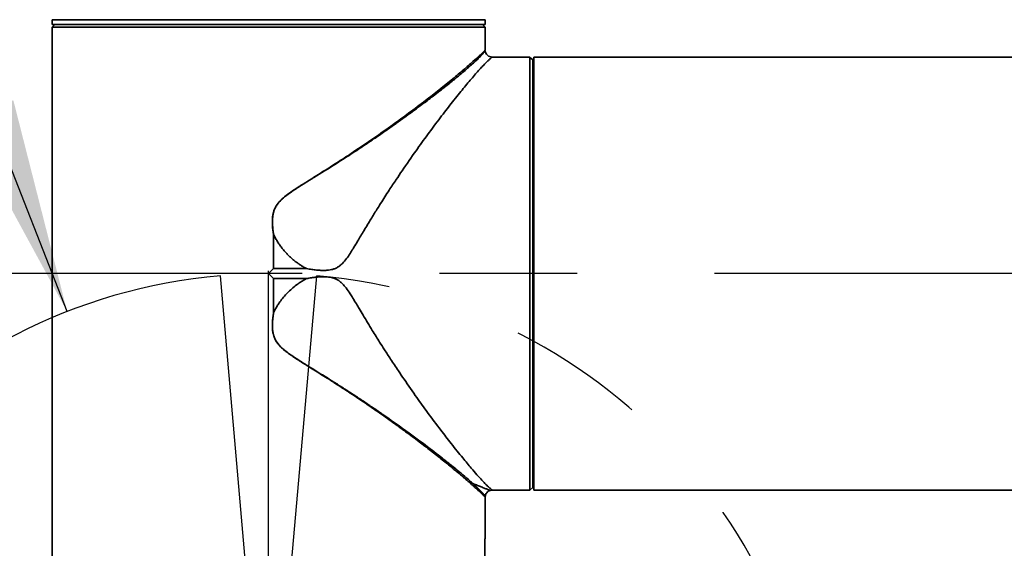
# Model space of a CAD drawing. Header units: millimetres. Extents: x 0 to 4200, y 0 to 2974.
# Tile 27 of 40: x 2210 to 2392, y 1772 to 1869. Entities that reach past the tile are written whole.
import ezdxf

# ---------------------------------------------------------------- set-up
doc = ezdxf.new("R2010")
doc.units = ezdxf.units.MM
doc.header["$LTSCALE"] = 10
doc.linetypes.add('CENTERX2', pattern=[20.32, 12.7, -2.54, 2.54, -2.54])
doc.layers.add('中心线层', color=6, linetype='CENTERX2', lineweight=25)
doc.layers.add('标注层', color=150, linetype='Continuous')
doc.styles.add('SLDTEXTSTYLE1', font='仿宋_GB2312')
doc.dimstyles.new('SLDDIMSTYLE0', dxfattribs={"dimtxt": 35, "dimasz": 40, "dimexe": 0, "dimexo": 0.0625, "dimgap": 8.75, "dimtad": 0, "dimtih": 1, "dimtoh": 1, "dimrnd": 1e-09, "dimzin": 12, "dimdsep": 46, "dimtxsty": 'SLDTEXTSTYLE1', "dimsah": 1, "dimcen": 0, "dimadec": 0, "dimazin": 3, "dimtfac": 1, "dimtdec": 3, "dimtofl": 0, "dimtmove": 0, "dimatfit": 3, "dimfxl": 1, "dimfrac": 2, "dimtolj": 1, "dimtzin": 12, "dimarcsym": 0})

# ---------------------------------------------------------------- blocks, each defined once
blk = doc.blocks.new('_D_3')
at = {"layer": '标注层'}
for p, q in [((3842.05, 2336.14), (3963.72, 2417.76)), ((3963.72, 2417.76), (4093.89, 2417.76))]:
    blk.add_line(p, q, dxfattribs=at)
blk.add_solid([(3842.05, 2336.14), (3878.05, 2354.27), (3872.48, 2362.58)], dxfattribs=at)
at = {"layer": '标注层', "char_height": 35, "attachment_point": 1, "style": 'SLDTEXTSTYLE1'}
for s, insert in [('%%c', (3973.72, 2462.88)), ('1844', (4012.42, 2462.88))]:
    blk.add_mtext(s, dxfattribs=dict(at, insert=insert))
blk = doc.blocks.new('_D_4')
at = {"layer": '标注层'}
for p, q in [((2085.63, 2156.08), (1975.83, 2156.08)), ((2219.16, 1815.46), (2085.63, 2156.08))]:
    blk.add_line(p, q, dxfattribs=at)
blk.add_solid([(2219.16, 1815.46), (2209.21, 1854.52), (2199.9, 1850.87)], dxfattribs=at)
at = {"layer": '标注层', "char_height": 35, "attachment_point": 1, "style": 'SLDTEXTSTYLE1'}
for s, insert in [('%%c', (1975.83, 2201.2)), ('204', (2014.53, 2201.2))]:
    blk.add_mtext(s, dxfattribs=dict(at, insert=insert))
blk = doc.blocks.new('SW_CENTERMARKSYMBOL_3')
at = {"layer": '中心线层', "color": 0}
blk.add_line((-1, 0), (-922.5, 0), dxfattribs=at)
blk = doc.blocks.new('SW_CENTERMARKSYMBOL_4')
at = {"layer": '中心线层', "color": 0}
blk.add_line((0, 1), (0, 102.5), dxfattribs=at)

msp = doc.modelspace()

# ---------------------------------------------------------------- linework, layer by layer
at = {"color": 7, "linetype": 'Continuous', "lineweight": 35}
for p, q in [((2216.371, 1869.391), (2216.371, 1868.491)), ((2296.371, 1868.491), (2296.371, 1869.391)), ((2296.371, 1868.491), (2216.371, 1868.491)), ((2216.881, 1868.489), (2216.381, 1867.989)), ((2216.381, 1867.989), (2216.381, 1773.491)), ((2296.381, 1867.989), (2216.381, 1867.989)), ((2216.881, 1868.491), (2216.881, 1868.489)), ((2256.381, 1868.489), (2216.881, 1868.489)), ((2295.881, 1868.489), (2256.381, 1868.489)), ((2295.881, 1868.489), (2295.881, 1868.491)), ((2296.381, 1867.989), (2295.881, 1868.489)), ((2296.381, 1863.757), (2296.381, 1867.989)), ((2301.381, 1862.491), (2297.723, 1862.491)), ((2301.381, 1862.479), (2301.381, 1862.491)), ((2301.381, 1862.479), (2304.678, 1862.479)), ((2304.678, 1862.479), (2304.678, 1782.491)), ((2304.866, 1862.291), (2304.678, 1862.479)), ((2304.866, 1862.291), (2304.678, 1862.479)), ((2305.178, 1861.98), (2304.866, 1862.291)), ((2305.178, 1861.98), (2305.178, 1782.991)), ((2305.381, 1861.98), (2305.178, 1861.98)), ((2574.181, 1862.491), (2305.381, 1862.491)), ((2305.381, 1862.491), (2305.381, 1782.491)), ((2257.295, 1823.405), (2257.295, 1829.658)), ((2257.314, 1829.66), (2257.314, 1823.415)), ((2256.381, 1822.491), (2257.295, 1823.405)), ((2257.297, 1823.407), (2257.295, 1823.405)), ((2263.382, 1823.415), (2257.314, 1823.415)), ((2257.295, 1821.577), (2256.381, 1822.491)), ((2257.295, 1815.324), (2257.295, 1821.577)), ((2257.295, 1821.577), (2257.297, 1821.575)), ((2257.314, 1821.567), (2263.382, 1821.567)), ((2257.314, 1821.567), (2257.314, 1815.322)), ((2297.723, 1782.491), (2304.678, 1782.491)), ((2304.678, 1782.491), (2305.178, 1782.991)), ((2305.178, 1782.991), (2305.381, 1782.991)), ((2305.381, 1782.491), (2574.181, 1782.491)), ((2296.381, 1773.491), (2296.381, 1781.225)), ((2216.381, 1773.491), (2216.394, 1773.491)), ((2216.394, 1773.491), (2216.394, 1769.994)), ((2296.381, 1773.491), (2296.368, 1773.491)), ((2296.368, 1769.994), (2296.368, 1773.491))]:
    msp.add_line(p, q, dxfattribs=at)
at = {"color": 8, "linetype": 'Continuous', "lineweight": 35}
msp.add_line((2296.371, 1869.391), (2216.371, 1869.391), dxfattribs=at)
at = {"color": 7, "linetype": 'Continuous', "lineweight": 35}
for points, knots in [([(2257.295, 1829.658), (2257.272, 1829.807), (2257.227, 1830.097), (2257.172, 1830.526), (2257.129, 1830.937), (2257.099, 1831.33), (2257.081, 1831.706), (2257.069, 1832.351), (2257.124, 1833.221), (2257.355, 1834.137), (2257.665, 1834.798), (2258.076, 1835.448), (2258.695, 1836.132), (2259.559, 1836.867), (2260.472, 1837.538), (2261.559, 1838.262), (2262.847, 1839.086), (2264.238, 1839.953), (2265.615, 1840.81), (2266.87, 1841.598), (2268.092, 1842.367), (2269.835, 1843.488), (2272.418, 1845.181), (2275.812, 1847.479), (2279.215, 1849.877), (2282.427, 1852.225), (2285.3, 1854.395), (2288.027, 1856.529), (2290.395, 1858.445), (2292.492, 1860.207), (2294.172, 1861.671), (2295.226, 1862.632), (2295.817, 1863.191), (2296.077, 1863.444), (2296.219, 1863.586), (2296.293, 1863.663), (2296.344, 1863.717), (2296.375, 1863.751), (2296.379, 1863.755), (2296.381, 1863.757)], [0, 0, 0, 0, 0.0060653, 0.0118758, 0.0174346, 0.0227452, 0.0278116, 0.0326385, 0.0488021, 0.0628708, 0.0704563, 0.0782179, 0.0938756, 0.1074636, 0.1240576, 0.1397084, 0.1604434, 0.186269, 0.2066746, 0.2270748, 0.2474697, 0.2666832, 0.3138122, 0.3783324, 0.4449947, 0.5022802, 0.5674165, 0.6266498, 0.691197, 0.7510843, 0.8156473, 0.8765128, 0.9076132, 0.9381509, 0.9509767, 0.9635684, 0.9759319, 0.9880735, 1, 1, 1, 1]), ([(2297.735, 1862.491), (2297.568, 1862.507), (2297.241, 1862.539), (2296.821, 1862.803), (2296.501, 1863.18), (2296.425, 1863.495), (2296.387, 1863.655)], [0, 0, 0, 0, 0.2560649, 0.5031348, 0.7489872, 1, 1, 1, 1]), ([(2297.723, 1862.491), (2297.722, 1862.491), (2297.72, 1862.49), (2297.706, 1862.481), (2297.684, 1862.467), (2297.653, 1862.446), (2297.613, 1862.418), (2297.565, 1862.381), (2297.507, 1862.337), (2297.441, 1862.283), (2297.291, 1862.157), (2297.021, 1861.907), (2296.559, 1861.452), (2296.005, 1860.882), (2295.37, 1860.194), (2294.643, 1859.379), (2293.599, 1858.173), (2292.123, 1856.408), (2290.193, 1854.004), (2288.047, 1851.233), (2285.868, 1848.311), (2283.503, 1845.034), (2281.557, 1842.23), (2279.889, 1839.756), (2278.567, 1837.753), (2277.323, 1835.822), (2276.156, 1833.977), (2275.081, 1832.229), (2273.896, 1830.26), (2272.843, 1828.485), (2272.042, 1827.156), (2271.426, 1826.167), (2270.803, 1825.246), (2270.177, 1824.484), (2269.593, 1823.962), (2269.109, 1823.633), (2268.583, 1823.383), (2268.021, 1823.213), (2267.416, 1823.113), (2266.758, 1823.069), (2266.024, 1823.077), (2265.211, 1823.138), (2264.32, 1823.249), (2263.704, 1823.358), (2263.382, 1823.415)], [0, 0, 0, 0, 0.0061247, 0.0124558, 0.0189954, 0.0257451, 0.0327067, 0.0398817, 0.0472714, 0.0548771, 0.0626999, 0.0939977, 0.124875, 0.1551477, 0.1861016, 0.2177735, 0.2501977, 0.3103347, 0.3746832, 0.4342871, 0.4997712, 0.5568754, 0.6246183, 0.6528169, 0.6869452, 0.7274737, 0.7495665, 0.7777719, 0.8121391, 0.8434863, 0.8614791, 0.8748081, 0.8904873, 0.9061771, 0.9142947, 0.9218844, 0.9295926, 0.9375618, 0.9453879, 0.9541715, 0.9639815, 0.9748671, 0.9868643, 1, 1, 1, 1]), ([(2257.327, 1829.645), (2257.325, 1829.648), (2257.322, 1829.655), (2257.317, 1829.658), (2257.314, 1829.66)], [0, 0, 0, 0, 0.6045775, 1, 1, 1, 1]), ([(2257.327, 1829.645), (2257.385, 1829.53), (2257.501, 1829.301), (2257.685, 1828.966), (2257.875, 1828.639), (2258.072, 1828.32), (2258.275, 1828.011), (2258.484, 1827.71), (2258.698, 1827.417), (2258.917, 1827.133), (2259.141, 1826.858), (2259.369, 1826.591), (2259.601, 1826.332), (2259.837, 1826.082), (2260.077, 1825.84), (2260.319, 1825.606), (2260.565, 1825.381), (2260.813, 1825.164), (2261.063, 1824.954), (2261.315, 1824.753), (2261.569, 1824.559), (2261.825, 1824.373), (2262.082, 1824.195), (2262.341, 1824.024), (2262.6, 1823.861), (2262.86, 1823.705), (2263.12, 1823.556), (2263.295, 1823.462), (2263.382, 1823.415)], [0, 0, 0, 0, 0.0437806, 0.0870845, 0.1299212, 0.1722994, 0.214227, 0.2557113, 0.2967591, 0.3373765, 0.3775693, 0.4173428, 0.456702, 0.4956515, 0.5341956, 0.5723385, 0.6100839, 0.6474356, 0.6843971, 0.7209716, 0.7571625, 0.7929727, 0.8284053, 0.8634631, 0.8981488, 0.9324652, 0.9664147, 1, 1, 1, 1]), ([(2257.314, 1823.415), (2257.312, 1823.415), (2257.31, 1823.415), (2257.307, 1823.414), (2257.304, 1823.413), (2257.302, 1823.411), (2257.299, 1823.409), (2257.298, 1823.408), (2257.298, 1823.408), (2257.297, 1823.407)], [0, 0, 0, 0, 0.000007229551, 0.000007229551, 0.000007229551, 0.000016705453, 0.000016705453, 0.000016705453, 0.000019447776, 0.000019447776, 0.000019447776, 0.000019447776]), ([(2257.297, 1821.575), (2257.299, 1821.573), (2257.302, 1821.571), (2257.304, 1821.57), (2257.307, 1821.569), (2257.309, 1821.568), (2257.312, 1821.568), (2257.313, 1821.567), (2257.313, 1821.567), (2257.314, 1821.567)], [0, 0, 0, 0, 0.00000910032, 0.00000910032, 0.00000910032, 0.000016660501, 0.000016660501, 0.000016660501, 0.00001946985, 0.00001946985, 0.00001946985, 0.00001946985]), ([(2257.327, 1815.338), (2257.383, 1815.448), (2257.494, 1815.669), (2257.672, 1815.994), (2257.858, 1816.314), (2258.052, 1816.63), (2258.254, 1816.941), (2258.604, 1817.447), (2259.128, 1818.129), (2259.866, 1818.948), (2260.664, 1819.707), (2261.423, 1820.324), (2262.121, 1820.819), (2262.74, 1821.214), (2263.168, 1821.45), (2263.382, 1821.567)], [0, 0, 0, 0, 0.0420059, 0.0839676, 0.125914, 0.167874, 0.2098763, 0.2519497, 0.3768249, 0.50179, 0.6262997, 0.7507641, 0.8339681, 0.9169712, 1, 1, 1, 1]), ([(2263.382, 1821.567), (2263.535, 1821.595), (2263.84, 1821.651), (2264.382, 1821.737), (2264.997, 1821.818), (2265.849, 1821.897), (2266.671, 1821.923), (2267.45, 1821.865), (2268.03, 1821.767), (2268.583, 1821.599), (2269.109, 1821.35), (2269.593, 1821.02), (2270.141, 1820.532), (2270.772, 1819.774), (2271.39, 1818.873), (2272.012, 1817.874), (2272.563, 1816.962), (2273.197, 1815.9), (2273.88, 1814.752), (2274.689, 1813.404), (2275.483, 1812.103), (2276.226, 1810.896), (2276.979, 1809.702), (2277.873, 1808.301), (2279.025, 1806.527), (2280.234, 1804.707), (2281.864, 1802.306), (2283.675, 1799.707), (2285.947, 1796.564), (2288.076, 1793.713), (2290.265, 1790.887), (2292.167, 1788.523), (2293.733, 1786.65), (2294.901, 1785.308), (2295.809, 1784.305), (2296.443, 1783.647), (2296.867, 1783.227), (2297.142, 1782.963), (2297.355, 1782.769), (2297.515, 1782.638), (2297.617, 1782.562), (2297.68, 1782.519), (2297.716, 1782.495), (2297.721, 1782.493), (2297.723, 1782.491)], [0, 0, 0, 0, 0.006226, 0.012474, 0.022023, 0.0311298, 0.0468044, 0.0550008, 0.0624354, 0.070403, 0.0781128, 0.0857017, 0.0938201, 0.1075261, 0.1251877, 0.1377875, 0.1549424, 0.1682058, 0.1878585, 0.2092256, 0.232363, 0.2504338, 0.2678244, 0.2910362, 0.320069, 0.3574496, 0.3850768, 0.4473034, 0.5002396, 0.5680858, 0.6253274, 0.6938502, 0.7498124, 0.7928689, 0.8346096, 0.8751189, 0.8956613, 0.9163826, 0.9373014, 0.9534472, 0.9685397, 0.979421, 0.9899052, 1, 1, 1, 1]), ([(2293.375, 1784.003), (2293.3, 1784.069), (2293.148, 1784.201), (2292.909, 1784.407), (2292.662, 1784.621), (2292.404, 1784.841), (2292.136, 1785.07), (2291.858, 1785.305), (2291.569, 1785.548), (2291.271, 1785.799), (2290.961, 1786.057), (2290.641, 1786.322), (2289.849, 1786.976), (2288.463, 1788.102), (2286.408, 1789.724), (2284.139, 1791.469), (2281.809, 1793.211), (2279.278, 1795.054), (2276.77, 1796.829), (2274.01, 1798.73), (2271.463, 1800.431), (2269.385, 1801.784), (2268.09, 1802.616), (2266.678, 1803.509), (2265.021, 1804.544), (2263.215, 1805.666), (2261.975, 1806.45), (2261.08, 1807.037), (2260.332, 1807.548), (2259.629, 1808.066), (2258.914, 1808.656), (2258.291, 1809.281), (2257.752, 1810), (2257.368, 1810.803), (2257.17, 1811.584), (2257.089, 1812.305), (2257.069, 1812.967), (2257.097, 1813.694), (2257.17, 1814.489), (2257.252, 1815.038), (2257.295, 1815.324)], [0, 0, 0, 0, 0.0106569, 0.021424, 0.032302, 0.0432919, 0.0543944, 0.0656104, 0.0769405, 0.0883856, 0.0999464, 0.1116235, 0.1234176, 0.1847536, 0.2502965, 0.3101669, 0.3753936, 0.4336251, 0.4986787, 0.5534502, 0.6220717, 0.6663498, 0.6865857, 0.7039513, 0.7547973, 0.7891101, 0.8146011, 0.8307836, 0.8444197, 0.8613496, 0.8757399, 0.8921088, 0.9065954, 0.9217591, 0.9375096, 0.947732, 0.9590355, 0.9714844, 0.9851271, 1, 1, 1, 1]), ([(2257.327, 1815.338), (2257.321, 1815.304), (2257.304, 1815.199), (2257.27, 1814.987), (2257.223, 1814.665), (2257.169, 1814.231), (2257.118, 1813.683), (2257.084, 1813.02), (2257.099, 1812.245), (2257.213, 1811.365), (2257.522, 1810.41), (2258.118, 1809.469), (2258.969, 1808.601), (2260.005, 1807.787), (2261.177, 1806.982), (2262.462, 1806.161), (2263.845, 1805.301), (2265.317, 1804.397), (2266.867, 1803.44), (2268.485, 1802.424), (2270.169, 1801.35), (2271.914, 1800.217), (2273.715, 1799.031), (2275.558, 1797.793), (2278.532, 1795.757), (2282.215, 1793.141), (2286.099, 1790.247), (2289.018, 1787.979), (2291.108, 1786.295), (2292.522, 1785.114), (2293.405, 1784.351), (2293.885, 1783.925), (2294.085, 1783.745), (2294.135, 1783.699)], [0, 0, 0, 0, 0.0017184, 0.0052729, 0.0106679, 0.0179133, 0.0270308, 0.0380499, 0.0508808, 0.0655394, 0.0820636, 0.1003646, 0.1203914, 0.1422852, 0.1659191, 0.191355, 0.2186315, 0.2477365, 0.2785943, 0.3112172, 0.3456427, 0.3819203, 0.4201237, 0.4601346, 0.5018375, 0.6187044, 0.7202602, 0.8061921, 0.8764096, 0.9305699, 0.9691019, 0.9922439, 1, 1, 1, 1]), ([(2257.314, 1815.322), (2257.317, 1815.324), (2257.322, 1815.328), (2257.325, 1815.334), (2257.327, 1815.338)], [0, 0, 0, 0, 0.4045901, 1, 1, 1, 1]), ([(2296.381, 1781.225), (2296.38, 1781.226), (2296.379, 1781.227), (2296.37, 1781.237), (2296.356, 1781.253), (2296.335, 1781.276), (2296.307, 1781.305), (2296.273, 1781.341), (2296.232, 1781.383), (2296.138, 1781.478), (2295.952, 1781.661), (2295.66, 1781.94), (2295.371, 1782.211), (2295.117, 1782.446), (2294.833, 1782.707), (2294.518, 1782.992), (2294.17, 1783.304), (2293.792, 1783.639), (2293.515, 1783.881), (2293.375, 1784.003)], [0, 0, 0, 0, 0.0299951, 0.060358, 0.0910939, 0.122208, 0.1537052, 0.1855901, 0.2178675, 0.2505415, 0.3762593, 0.5034581, 0.5712691, 0.6400752, 0.7099052, 0.7807869, 0.8527467, 0.9258096, 1, 1, 1, 1]), ([(2293.375, 1784.003), (2293.502, 1783.953), (2293.677, 1783.883), (2293.931, 1783.781), (2294.057, 1783.73), (2294.135, 1783.699)], [0, 0, 0, 0, 0.499953, 0.6938273, 1, 1, 1, 1]), ([(2296.388, 1781.331), (2296.415, 1781.458), (2296.469, 1781.708), (2296.685, 1782.029), (2296.968, 1782.288), (2297.204, 1782.383), (2297.322, 1782.431)], [0, 0, 0, 0, 0.2538406, 0.5023009, 0.7497539, 1, 1, 1, 1]), ([(2297.313, 1782.427), (2297.315, 1782.428), (2297.443, 1782.49), (2297.589, 1782.491), (2297.733, 1782.492)], [0, 0, 0, 0, 0.0165285, 1, 1, 1, 1])]:
    msp.add_open_spline(points, degree=3, knots=knots, dxfattribs=at)
at = {"color": 8, "linetype": 'Continuous', "lineweight": 35}
for points, knots in [([(2296.388, 1863.641), (2296.387, 1863.639), (2296.385, 1863.636), (2296.359, 1863.598), (2296.328, 1863.554), (2296.291, 1863.502), (2296.224, 1863.408), (2296.076, 1863.228), (2295.836, 1862.959), (2295.533, 1862.632), (2295.118, 1862.207), (2294.556, 1861.667), (2293.901, 1861.069), (2293.14, 1860.4), (2292.373, 1859.745), (2291.613, 1859.111), (2290.897, 1858.523), (2290.065, 1857.849), (2289.104, 1857.082), (2288.003, 1856.215), (2286.843, 1855.319), (2285.63, 1854.396), (2284.37, 1853.45), (2282.953, 1852.403), (2281.37, 1851.252), (2279.671, 1850.039), (2277.805, 1848.731), (2275.713, 1847.295), (2273.269, 1845.653), (2270.968, 1844.147), (2269.044, 1842.914), (2267.729, 1842.083), (2266.295, 1841.189), (2264.77, 1840.248), (2263.186, 1839.271), (2261.838, 1838.427), (2260.691, 1837.673), (2259.61, 1836.898), (2258.626, 1836.071), (2257.904, 1835.223), (2257.483, 1834.418), (2257.27, 1833.792), (2257.143, 1833.122), (2257.083, 1832.391), (2257.097, 1831.552), (2257.173, 1830.623), (2257.275, 1829.977), (2257.327, 1829.645)], [0, 0, 0, 0, 0.0100511, 0.0219029, 0.0345097, 0.0358952, 0.0457811, 0.0724018, 0.0932748, 0.1123836, 0.1404984, 0.1696489, 0.1972857, 0.2250687, 0.2562199, 0.2752694, 0.2963593, 0.319531, 0.3448272, 0.3722897, 0.4019567, 0.4271409, 0.4545294, 0.4841478, 0.5160142, 0.5501384, 0.5831394, 0.6211761, 0.6642488, 0.7123161, 0.7389468, 0.7606277, 0.7773604, 0.80912, 0.8344965, 0.8535386, 0.8739344, 0.8902776, 0.9074469, 0.925869, 0.934831, 0.9440336, 0.9525018, 0.9623231, 0.9736042, 0.9863892, 1, 1, 1, 1]), ([(2297.313, 1782.428), (2297.29, 1782.437), (2297.244, 1782.456), (2296.891, 1782.597), (2296.373, 1782.804), (2295.722, 1783.065), (2294.977, 1783.362), (2294.422, 1783.584), (2294.135, 1783.699)], [0, 0, 0, 0, 0.16277036, 0.32695481, 0.49868296, 0.67482026, 0.83198435, 1, 1, 1, 1]), ([(2294.135, 1783.699), (2294.377, 1783.476), (2294.835, 1783.055), (2295.395, 1782.497), (2295.722, 1782.148), (2295.903, 1781.949), (2295.971, 1781.872), (2296.029, 1781.807), (2296.119, 1781.701), (2296.193, 1781.611), (2296.244, 1781.543), (2296.278, 1781.497), (2296.32, 1781.441), (2296.361, 1781.383), (2296.385, 1781.347), (2296.387, 1781.343), (2296.389, 1781.34)], [0, 0, 0, 0, 0.1721561, 0.32514, 0.5025763, 0.5394786, 0.5732598, 0.6039401, 0.6315351, 0.7287547, 0.7550494, 0.7626375, 0.8206949, 0.8863542, 0.9462063, 1, 1, 1, 1])]:
    msp.add_open_spline(points, degree=3, knots=knots, dxfattribs=at)
at = {"color": 7, "linetype": 'Continuous', "lineweight": 35}
for points in [[(2257.295, 1829.658), (2257.301, 1829.659), (2257.308, 1829.659), (2257.314, 1829.66)], [(2257.314, 1815.322), (2257.308, 1815.323), (2257.301, 1815.323), (2257.295, 1815.324)]]:
    msp.add_open_spline(points, degree=3, dxfattribs=at)
at = {"layer": '中心线层', "linetype": 'CENTERX2'}
for q in [(2247.491, 1822.103), (2265.271, 1822.103)]:
    msp.add_line((2256.381, 1720.491), q, dxfattribs=at)
for centre, radius in [((3076.381, 1822.491), 922), ((2256.381, 1720.491), 102)]:
    msp.add_arc(centre, radius, 95, 85, dxfattribs=at)

# ---------------------------------------------------------------- block references
at = {"layer": '中心线层'}
for name, p in [('SW_CENTERMARKSYMBOL_3', (3076.381, 1822.491)), ('SW_CENTERMARKSYMBOL_4', (2256.381, 1720.491))]:
    msp.add_blockref(name, p, dxfattribs=at)

# ---------------------------------------------------------------- dimensions: what is measured, and where the dimension line sits
at = {"layer": '标注层'}
for p1, p2, picture, middle in [((2310.713, 1308.841), (3842.049, 2336.141), '_D_3', (4033.803, 2440.998)), ((2293.606, 1625.527), (2219.155, 1815.456), '_D_4', (2025.729, 2179.321))]:
    dim = msp.add_diameter_dim_2p(p1=p1, p2=p2, dimstyle='SLDDIMSTYLE0', dxfattribs=at)
    dim.commit()
    dim.dimension.update_dxf_attribs({"geometry": picture, "text_midpoint": middle, "dimtype": 163})

doc.saveas('drawing.dxf')
